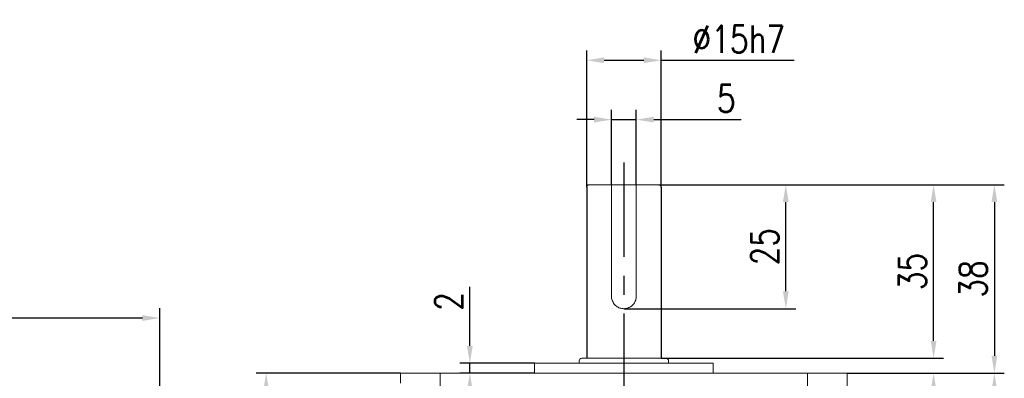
# Model space of a CAD drawing. Header units: inches. Extents: x 837 to 6223, y -2862 to 3098.
# Tile 103 of 139: x 4645 to 4843, y 687 to 759. Entities that reach past the tile are written whole.
import ezdxf

# ---------------------------------------------------------------- set-up
doc = ezdxf.new("R2010")
doc.units = ezdxf.units.IN
doc.header["$LTSCALE"] = 10
doc.header["$MEASUREMENT"] = 0
doc.linetypes.add('CENTER', pattern=[10.16, 6.35, -1.27, 1.27, -1.27])
doc.layers.add('3中心线层', color=1, linetype='CENTER')
doc.layers.add('7标注层', color=4, linetype='Continuous')
doc.styles.add('TH_GBDIM', font='romans.shx', dxfattribs={"width": 0.8, "bigfont": 'gbcbig.shx'})
doc.dimstyles.new('TH_GBDIM', dxfattribs={"dimtxt": 3.5, "dimasz": 2.5, "dimexe": 2, "dimexo": 0, "dimgap": 1, "dimtad": 1, "dimdec": 4, "dimdsep": 46, "dimtxsty": 'TH_GBDIM', "dimcen": 0.09, "dimclrd": 4, "dimclre": 4, "dimclrt": 3, "dimadec": 0, "dimazin": 0, "dimtfac": 1, "dimtdec": 4, "dimtmove": 0, "dimatfit": 3, "dimfxl": 1, "dimtzin": 0, "dimarcsym": 0})

# ---------------------------------------------------------------- blocks, each defined once
blk = doc.blocks.new('*D696')
at = {"layer": '7标注层', "color": 4, "lineweight": -2, "transparency": 16777216}
for p, q in [((4505.98, 635.82), (4505.98, 700.95)), ((4672.98, 598.82), (4672.98, 700.95)), ((4669.48, 698.95), (4509.48, 698.95))]:
    blk.add_line(p, q, dxfattribs=at)
at = {"layer": '7标注层', "color": 4, "transparency": 16777216}
for points in [[(4509.48, 699.53), (4509.48, 698.37), (4505.98, 698.95)], [(4669.48, 699.53), (4669.48, 698.37), (4672.98, 698.95)]]:
    blk.add_solid(points, dxfattribs=at)
at = {"layer": 'Defpoints', "color": 0, "transparency": 16777216}
for p in [(4505.98, 698.95), (4505.98, 635.82), (4672.98, 598.82)]:
    blk.add_point(p, dxfattribs=at)
at = {"layer": '7标注层', "color": 3, "transparency": 16777216, "insert": (4589.48, 703.2), "char_height": 5.5, "attachment_point": 5, "style": 'TH_GBDIM'}
blk.add_mtext('167', dxfattribs=at)
blk = doc.blocks.new('*D785')
at = {"layer": '7标注层', "color": 4, "lineweight": -2, "transparency": 16777216}
for p, q in [((4811.48, 687.83), (4830.87, 687.83)), ((4828.87, 684.33), (4828.87, 677.83)), ((4810.48, 674.33), (4830.87, 674.33)), ((4828.87, 674.33), (4828.87, 654.05))]:
    blk.add_line(p, q, dxfattribs=at)
at = {"layer": '7标注层', "color": 4, "transparency": 16777216}
for points in [[(4828.29, 684.33), (4829.45, 684.33), (4828.87, 687.83)], [(4828.29, 677.83), (4829.45, 677.83), (4828.87, 674.33)]]:
    blk.add_solid(points, dxfattribs=at)
at = {"layer": 'Defpoints', "color": 0, "transparency": 16777216}
for p in [(4811.48, 687.83), (4828.87, 687.83), (4810.48, 674.33)]:
    blk.add_point(p, dxfattribs=at)
at = {"layer": '7标注层', "color": 3, "transparency": 16777216, "insert": (4824.62, 661.94), "char_height": 5.5, "attachment_point": 5, "rotation": 90, "style": 'TH_GBDIM'}
blk.add_mtext('13.5', dxfattribs=at)
blk = doc.blocks.new('*D786')
at = {"layer": '7标注层', "color": 4, "lineweight": -2, "transparency": 16777216}
for p, q in [((4811.48, 687.83), (4843.12, 687.83)), ((4841.12, 605.33), (4841.12, 684.33)), ((4794.48, 601.83), (4843.12, 601.83))]:
    blk.add_line(p, q, dxfattribs=at)
at = {"layer": '7标注层', "color": 4, "transparency": 16777216}
for points in [[(4840.54, 684.33), (4841.7, 684.33), (4841.12, 687.83)], [(4840.54, 605.33), (4841.7, 605.33), (4841.12, 601.83)]]:
    blk.add_solid(points, dxfattribs=at)
at = {"layer": 'Defpoints', "color": 0, "transparency": 16777216}
for p in [(4811.48, 687.83), (4841.12, 687.83), (4794.48, 601.83)]:
    blk.add_point(p, dxfattribs=at)
at = {"layer": '7标注层', "color": 3, "transparency": 16777216, "insert": (4836.87, 644.83), "char_height": 5.5, "attachment_point": 5, "rotation": 90, "style": 'TH_GBDIM'}
blk.add_mtext('86', dxfattribs=at)
blk = doc.blocks.new('*D787')
at = {"layer": '7标注层', "color": 4, "lineweight": -2, "transparency": 16777216}
for p, q in [((4758.98, 725.33), (4758.98, 752.92)), ((4773.98, 725.33), (4773.98, 752.92)), ((4762.48, 750.92), (4770.48, 750.92)), ((4773.98, 750.92), (4800.75, 750.92))]:
    blk.add_line(p, q, dxfattribs=at)
at = {"layer": '7标注层', "color": 4, "transparency": 16777216}
for points in [[(4762.48, 751.51), (4762.48, 750.34), (4758.98, 750.92)], [(4770.48, 751.51), (4770.48, 750.34), (4773.98, 750.92)]]:
    blk.add_solid(points, dxfattribs=at)
at = {"layer": 'Defpoints', "color": 0, "transparency": 16777216}
for p in [(4773.98, 750.92), (4758.98, 725.33), (4773.98, 725.33)]:
    blk.add_point(p, dxfattribs=at)
at = {"layer": '7标注层', "color": 3, "transparency": 16777216, "insert": (4789.62, 755.17), "char_height": 5.5, "attachment_point": 5, "style": 'TH_GBDIM'}
blk.add_mtext('{%%c15}{}{h7}', dxfattribs=at)
blk = doc.blocks.new('*D788')
at = {"layer": '7标注层', "color": 4, "lineweight": -2, "transparency": 16777216}
for p, q in [((4773.48, 725.83), (4801.1, 725.83)), ((4799.1, 704.33), (4799.1, 722.33)), ((4766.48, 700.83), (4801.1, 700.83))]:
    blk.add_line(p, q, dxfattribs=at)
at = {"layer": '7标注层', "color": 4, "transparency": 16777216}
for points in [[(4798.51, 722.33), (4799.68, 722.33), (4799.1, 725.83)], [(4798.51, 704.33), (4799.68, 704.33), (4799.1, 700.83)]]:
    blk.add_solid(points, dxfattribs=at)
at = {"layer": 'Defpoints', "color": 0, "transparency": 16777216}
for p in [(4773.48, 725.83), (4799.1, 725.83), (4766.48, 700.83)]:
    blk.add_point(p, dxfattribs=at)
at = {"layer": '7标注层', "color": 3, "transparency": 16777216, "insert": (4794.85, 713.33), "char_height": 5.5, "attachment_point": 5, "rotation": 90, "style": 'TH_GBDIM'}
blk.add_mtext('{25}{}{}', dxfattribs=at)
blk = doc.blocks.new('*D699')
at = {"layer": '7标注层', "color": 4, "lineweight": -2, "transparency": 16777216}
for p, q in [((4778.55, 725.83), (4843.12, 725.83)), ((4841.12, 722.33), (4841.12, 691.33)), ((4811.48, 687.83), (4843.12, 687.83))]:
    blk.add_line(p, q, dxfattribs=at)
at = {"layer": '7标注层', "color": 4, "transparency": 16777216}
for points in [[(4840.54, 722.33), (4841.7, 722.33), (4841.12, 725.83)], [(4840.54, 691.33), (4841.7, 691.33), (4841.12, 687.83)]]:
    blk.add_solid(points, dxfattribs=at)
at = {"layer": 'Defpoints', "color": 0, "transparency": 16777216}
for p in [(4778.55, 725.83), (4811.48, 687.83), (4841.12, 687.83)]:
    blk.add_point(p, dxfattribs=at)
at = {"layer": '7标注层', "color": 3, "transparency": 16777216, "insert": (4836.87, 706.83), "char_height": 5.5, "attachment_point": 5, "rotation": 90, "style": 'TH_GBDIM'}
blk.add_mtext('38', dxfattribs=at)
blk = doc.blocks.new('*D789')
at = {"layer": '7标注层', "color": 4, "lineweight": -2, "transparency": 16777216}
for p, q in [((4735.44, 693.33), (4735.44, 705.27)), ((4748.48, 689.83), (4733.44, 689.83)), ((4735.44, 687.83), (4735.44, 689.83)), ((4748.48, 687.83), (4733.44, 687.83)), ((4735.44, 684.33), (4735.44, 680.83))]:
    blk.add_line(p, q, dxfattribs=at)
at = {"layer": '7标注层', "color": 4, "transparency": 16777216}
for points in [[(4734.86, 693.33), (4736.02, 693.33), (4735.44, 689.83)], [(4734.86, 684.33), (4736.02, 684.33), (4735.44, 687.83)]]:
    blk.add_solid(points, dxfattribs=at)
at = {"layer": 'Defpoints', "color": 0, "transparency": 16777216}
for p in [(4748.48, 689.83), (4735.44, 687.83), (4748.48, 687.83)]:
    blk.add_point(p, dxfattribs=at)
at = {"layer": '7标注层', "color": 3, "transparency": 16777216, "insert": (4731.19, 702.3), "char_height": 5.5, "attachment_point": 5, "rotation": 90, "style": 'TH_GBDIM'}
blk.add_mtext('2', dxfattribs=at)
blk = doc.blocks.new('*D794')
at = {"layer": '7标注层', "color": 4, "lineweight": -2, "transparency": 16777216}
for p, q in [((4763.98, 725.83), (4763.98, 740.95)), ((4768.98, 725.83), (4768.98, 740.95)), ((4760.48, 738.95), (4756.98, 738.95)), ((4763.98, 738.95), (4768.98, 738.95)), ((4772.48, 738.95), (4790.07, 738.95))]:
    blk.add_line(p, q, dxfattribs=at)
at = {"layer": '7标注层', "color": 4, "transparency": 16777216}
for points in [[(4760.48, 739.54), (4760.48, 738.37), (4763.98, 738.95)], [(4772.48, 739.54), (4772.48, 738.37), (4768.98, 738.95)]]:
    blk.add_solid(points, dxfattribs=at)
at = {"layer": 'Defpoints', "color": 0, "transparency": 16777216}
for p in [(4768.98, 738.95), (4763.98, 725.83), (4768.98, 725.83)]:
    blk.add_point(p, dxfattribs=at)
at = {"layer": '7标注层', "color": 3, "transparency": 16777216, "insert": (4787.1, 743.2), "char_height": 5.5, "attachment_point": 5, "style": 'TH_GBDIM'}
blk.add_mtext('5', dxfattribs=at)
blk = doc.blocks.new('*D795')
at = {"layer": '7标注层', "color": 4, "lineweight": -2, "transparency": 16777216}
for p, q in [((4721.48, 687.83), (4692.41, 687.83)), ((4694.41, 684.33), (4694.41, 639.33)), ((4681.81, 635.83), (4696.41, 635.83))]:
    blk.add_line(p, q, dxfattribs=at)
at = {"layer": '7标注层', "color": 4, "transparency": 16777216}
for points in [[(4693.82, 684.33), (4694.99, 684.33), (4694.41, 687.83)], [(4693.82, 639.33), (4694.99, 639.33), (4694.41, 635.83)]]:
    blk.add_solid(points, dxfattribs=at)
at = {"layer": 'Defpoints', "color": 0, "transparency": 16777216}
for p in [(4721.48, 687.83), (4681.81, 635.83), (4694.41, 635.83)]:
    blk.add_point(p, dxfattribs=at)
at = {"layer": '7标注层', "color": 3, "transparency": 16777216, "insert": (4690.16, 661.83), "char_height": 5.5, "attachment_point": 5, "rotation": 90, "style": 'TH_GBDIM'}
blk.add_mtext('52', dxfattribs=at)
blk = doc.blocks.new('*D700')
at = {"layer": '7标注层', "color": 4, "lineweight": -2, "transparency": 16777216}
for p, q in [((4773.48, 725.83), (4830.87, 725.83)), ((4828.87, 694.33), (4828.87, 722.33)), ((4773.98, 690.83), (4830.87, 690.83))]:
    blk.add_line(p, q, dxfattribs=at)
at = {"layer": '7标注层', "color": 4, "transparency": 16777216}
for points in [[(4828.29, 722.33), (4829.45, 722.33), (4828.87, 725.83)], [(4828.29, 694.33), (4829.45, 694.33), (4828.87, 690.83)]]:
    blk.add_solid(points, dxfattribs=at)
at = {"layer": 'Defpoints', "color": 0, "transparency": 16777216}
for p in [(4773.48, 725.83), (4828.87, 725.83), (4773.98, 690.83)]:
    blk.add_point(p, dxfattribs=at)
at = {"layer": '7标注层', "color": 3, "transparency": 16777216, "insert": (4824.62, 708.33), "char_height": 5.5, "attachment_point": 5, "rotation": 90, "style": 'TH_GBDIM'}
blk.add_mtext('35', dxfattribs=at)

msp = doc.modelspace()

# ---------------------------------------------------------------- linework, layer by layer
for p, q in [((4758.97871, 725.32785), (4758.97871, 690.82785)), ((4773.97871, 725.32785), (4773.97871, 690.82785))]:
    msp.add_line(p, q)
at = {"color": 7, "linetype": 'Continuous', "lineweight": 15}
for p, q in [((4759.47871, 725.82785), (4763.97871, 725.82785)), ((4768.97871, 725.82785), (4763.97871, 725.82785)), ((4763.97871, 703.32785), (4763.97871, 725.32785)), ((4768.97871, 725.82785), (4773.47871, 725.82785)), ((4768.97871, 725.32785), (4768.97871, 703.32785)), ((4757.97871, 690.82785), (4774.97871, 690.82785)), ((4748.47871, 689.82785), (4766.47871, 689.82785)), ((4766.47871, 689.82785), (4784.47871, 689.82785)), ((4721.47871, 685.82785), (4721.47871, 687.82785)), ((4721.47871, 687.82785), (4729.47871, 687.82785)), ((4729.47871, 687.82785), (4729.47871, 678.65881)), ((4729.47871, 687.82785), (4803.47871, 687.82785)), ((4803.47871, 675.32785), (4803.47871, 687.82785)), ((4803.47871, 687.82785), (4811.47871, 687.82785)), ((4811.47871, 687.82785), (4811.47871, 675.32785))]:
    msp.add_line(p, q, dxfattribs=at)
for centre, start, end in [((4759.47871, 725.32785), 90, 180), ((4773.47871, 725.32785), 0, 90), ((4757.97871, 690.32785), 90, 180), ((4774.97871, 690.32785), 0, 90)]:
    msp.add_arc(centre, 0.5, start, end, dxfattribs=at)
for points, knots in [([(4763.97871, 725.82785), (4763.97871, 725.82181), (4763.97871, 725.8097), (4763.97871, 725.71416), (4763.97871, 725.57554), (4763.97871, 725.43733), (4763.97871, 725.35424), (4763.97871, 725.32785)], [0, 0, 0, 0, 0.233369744, 0.467050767, 0.691530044, 0.902046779, 1, 1, 1, 1]), ([(4768.97871, 725.32785), (4768.97871, 725.38165), (4768.97871, 725.48919), (4768.97871, 725.63326), (4768.97871, 725.74604), (4768.97871, 725.81579), (4768.97871, 725.82404), (4768.97871, 725.82785)], [0, 0, 0, 0, 0.198786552, 0.397408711, 0.600670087, 0.815045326, 1, 1, 1, 1]), ([(4768.97871, 703.32785), (4768.95265, 703.05557), (4768.90057, 702.51139), (4768.49646, 701.78137), (4767.88922, 701.20529), (4767.10631, 700.85771), (4766.26039, 700.79188), (4765.45999, 700.99752), (4764.76726, 701.44356), (4764.24605, 702.1027), (4764.00515, 702.7771), (4763.98504, 703.19595), (4763.97871, 703.32785)], [0, 0, 0, 0, 0.103244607, 0.206344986, 0.313119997, 0.422625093, 0.528289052, 0.629840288, 0.732767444, 0.840539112, 0.949782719, 1, 1, 1, 1])]:
    msp.add_open_spline(points, degree=3, knots=knots, dxfattribs=at)
for points in [[(4748.47871, 689.82785), (4748.47871, 687.82785)], [(4757.47871, 690.32785), (4757.47871, 689.82785)], [(4775.47871, 689.82785), (4775.47871, 690.32785)], [(4784.47871, 687.82785), (4784.47871, 689.82785)]]:
    msp.add_open_spline(points, degree=1, dxfattribs=at)
at = {"layer": '3中心线层', "ltscale": 0.3}
msp.add_line((4766.47871, 730.31415), (4766.47871, 598.77901), dxfattribs=at)

# ---------------------------------------------------------------- dimensions: what is measured, and where the dimension line sits
at = {"layer": '7标注层'}
dim = msp.add_linear_dim(base=(4773.97871, 750.92412), p1=(4758.97871, 725.32785), p2=(4773.97871, 725.32785), text='{%%c<>}{}{h7}', dimstyle='TH_GBDIM', override={"dimtxt": 5.5, "dimasz": 3.5, "dimgap": 1.5, "dimdec": 1, "dimadec": 1}, dxfattribs=at)
dim.commit()
dim.dimension.update_dxf_attribs({"geometry": '*D787', "text_midpoint": (4789.61681, 750.92412), "dimtype": 160})
dim = msp.add_linear_dim(base=(4768.97871, 738.95448), p1=(4763.97871, 725.82785), p2=(4768.97871, 725.82785), dimstyle='TH_GBDIM', override={"dimtxt": 5.5, "dimasz": 3.5, "dimgap": 1.5, "dimdec": 1, "dimadec": 1}, dxfattribs=at)
dim.commit()
dim.dimension.update_dxf_attribs({"geometry": '*D794', "text_midpoint": (4787.10024, 738.95448), "dimtype": 160})
dim = msp.add_linear_dim(base=(4799.09653, 725.82785), p1=(4766.47787, 700.82796), p2=(4773.47871, 725.82785), angle=90, text='{<>}{}{}', dimstyle='TH_GBDIM', override={"dimtxt": 5.5, "dimasz": 3.5, "dimgap": 1.5, "dimdec": 1, "dimadec": 1}, dxfattribs=at)
dim.commit()
dim.dimension.update_dxf_attribs({"geometry": '*D788', "text_midpoint": (4799.09653, 713.3279), "dimtype": 160})
for base, p1, p2, angle, override, picture, middle in [((4828.86961, 725.82785), (4773.97871, 690.82785), (4773.47871, 725.82785), 90, {"dimtxt": 5.5, "dimasz": 3.5, "dimgap": 1.5, "dimdec": 1, "dimadec": 1}, '*D700', (4828.86961, 708.32785)), ((4841.11985, 687.82785), (4778.54734, 725.82785), (4811.47871, 687.82785), 90, {"dimtxt": 5.5, "dimasz": 3.5, "dimgap": 1.5, "dimdec": 1, "dimadec": 1}, '*D699', (4841.11985, 706.82785)), ((4505.97871, 698.95089), (4672.97871, 598.81947), (4505.97871, 635.81947), 180, {"dimtxt": 5.5, "dimasz": 3.5, "dimgap": 1.5, "dimtad": 1, "dimjust": 0, "dimdec": 1, "dimlfac": 1, "dimse1": 0, "dimse2": 0, "dimsd1": 0, "dimsd2": 0, "dimadec": 1}, '*D696', (4589.47871, 698.95089)), ((4735.44116, 687.82785), (4748.47871, 689.82785), (4748.47871, 687.82785), 90, {"dimtxt": 5.5, "dimasz": 3.5, "dimgap": 1.5, "dimdec": 1, "dimadec": 1}, '*D789', (4735.44116, 702.30061)), ((4841.11985, 687.82785), (4794.47871, 601.82785), (4811.47871, 687.82785), 90, {"dimtxt": 5.5, "dimasz": 3.5, "dimgap": 1.5, "dimdec": 1, "dimadec": 1}, '*D786', (4841.11985, 644.82785)), ((4828.86961, 687.82785), (4810.47871, 674.32785), (4811.47871, 687.82785), 90, {"dimtxt": 5.5, "dimasz": 3.5, "dimgap": 1.5, "dimdec": 1, "dimadec": 1}, '*D785', (4828.86961, 661.93738))]:
    dim = msp.add_linear_dim(base=base, p1=p1, p2=p2, angle=angle, dimstyle='TH_GBDIM', override=override, dxfattribs=at)
    dim.commit()
    dim.dimension.update_dxf_attribs({"geometry": picture, "text_midpoint": middle, "dimtype": 160})
dim = msp.add_linear_dim(base=(4694.40729, 635.82785), p1=(4721.47871, 687.82785), p2=(4681.80637, 635.82785), angle=90, dimstyle='TH_GBDIM', override={"dimtxt": 5.5, "dimasz": 3.5, "dimgap": 1.5, "dimdec": 1, "dimadec": 1}, dxfattribs=at)
dim.commit()
dim.dimension.update_dxf_attribs({"geometry": '*D795', "text_midpoint": (4690.15729, 661.82785)})

doc.saveas('drawing.dxf')
